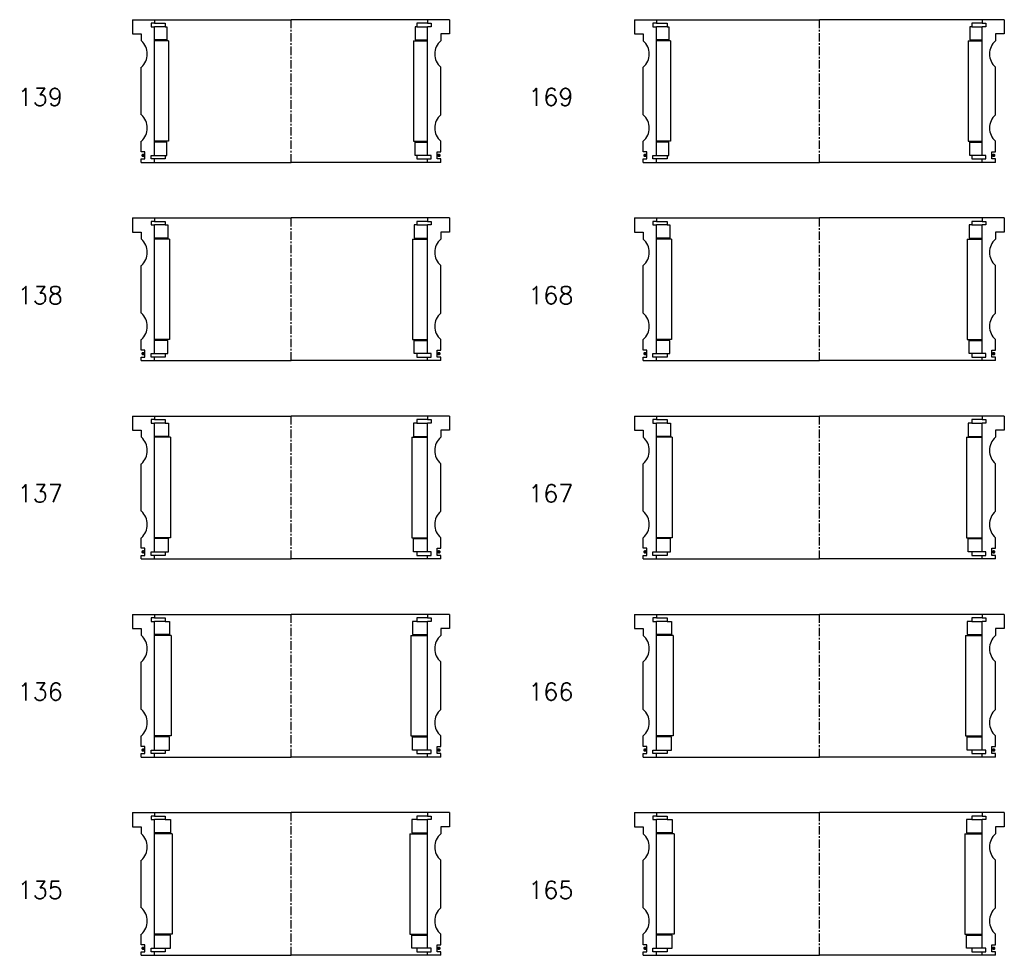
# Model space of a CAD drawing. Extents: x -2018 to 705, y -3434 to 3626.
# Tile 29 of 29: x 146 to 705, y 3096 to 3626. Entities that reach past the tile are written whole.
import ezdxf

# ---------------------------------------------------------------- set-up
doc = ezdxf.new("R2010")
doc.units = 0
doc.header["$LTSCALE"] = 0.15
doc.linetypes.add('CENTER', pattern=[50.8, 31.75, -6.35, 6.35, -6.35])
doc.layers.get('0').update_dxf_attribs({"linetype": 'CONTINUOUS'})
doc.layers.add('CENTER', color=9, linetype='CENTER')
doc.styles.add('ROMANS', font='romans')

# ---------------------------------------------------------------- blocks, each defined once
blk = doc.blocks.new('6S169T')
for p, q in [((-105, 40.5), (-92.5, 40.5)), ((-105, 40.5), (-105, 32.5)), ((-92.5, 40.5), (0, 40.5)), ((-92.5, 40.5), (-92.5, 38.5)), ((92.5, 40.5), (0, 40.5)), ((92.5, 40.5), (92.5, 38.5)), ((105, 40.5), (92.5, 40.5)), ((105, 40.5), (105, 32.5)), ((-92.5, 38.5), (-94.5, 38.5)), ((-94.5, 38.5), (-94.5, 36.5)), ((-94.5, 36.5), (-92.5, 36.5)), ((-92.5, 38.5), (-86.5, 38.5)), ((-92.5, -36.5), (-92.5, 36.5)), ((-86.5, 36.5), (-92.5, 36.5)), ((-86.5, 38.5), (-86.5, 36.5)), ((-86.5, 36.5), (-85.5, 36.5)), ((-85.5, 36.5), (-85.5, 29)), ((86.5, 36.5), (85.5, 36.5)), ((85.5, 36.5), (85.5, 29)), ((92.5, 38.5), (86.5, 38.5)), ((86.5, 38.5), (86.5, 36.5)), ((86.5, 36.5), (92.5, 36.5)), ((92.5, 38.5), (94.5, 38.5)), ((94.5, 36.5), (92.5, 36.5)), ((92.5, -36.5), (92.5, 36.5)), ((94.5, 38.5), (94.5, 36.5)), ((-105, 32.5), (-100, 32.5)), ((-100, 32.5), (-100, 28.5)), ((-85.5, 29), (-92.5, 29)), ((-84.5, 28.5), (-92.5, 28.5)), ((-84.5, 28.5), (-84.5, -28.5)), ((84.5, 28.5), (84.5, -28.5)), ((84.5, 28.5), (92.5, 28.5)), ((85.5, 29), (92.5, 29)), ((100, 32.5), (100, 28.5)), ((105, 32.5), (100, 32.5)), ((-100, -13.5), (-100, 13.5)), ((100, -13.5), (100, 13.5)), ((-100, -34.5), (-100, -28.5)), ((-84.5, -28.5), (-92.5, -28.5)), ((-85.5, -29), (-92.5, -29)), ((-85.5, -36.5), (-85.5, -29)), ((84.5, -28.5), (92.5, -28.5)), ((85.5, -36.5), (85.5, -29)), ((85.5, -29), (92.5, -29)), ((100, -34.5), (100, -28.5)), ((-98, -34.5), (-100, -34.5)), ((-100, -40.5), (-100, -38.5)), ((-100, -38.5), (-98, -38.5)), ((-98, -38.5), (-98, -34.5)), ((-94.5, -38.5), (-94.5, -36.5)), ((-94.5, -36.5), (-92.5, -36.5)), ((-92.5, -38.5), (-94.5, -38.5)), ((-92.5, -36.5), (-86.5, -36.5)), ((-92.5, -40.5), (-92.5, -38.5)), ((-86.5, -38.5), (-92.5, -38.5)), ((-86.5, -36.5), (-86.5, -38.5)), ((-86.5, -36.5), (-85.5, -36.5)), ((86.5, -36.5), (85.5, -36.5)), ((92.5, -36.5), (86.5, -36.5)), ((86.5, -36.5), (86.5, -38.5)), ((86.5, -38.5), (92.5, -38.5)), ((94.5, -36.5), (92.5, -36.5)), ((92.5, -40.5), (92.5, -38.5)), ((92.5, -38.5), (94.5, -38.5)), ((94.5, -38.5), (94.5, -36.5)), ((98, -38.5), (98, -34.5)), ((98, -34.5), (100, -34.5)), ((100, -38.5), (98, -38.5)), ((100, -40.5), (100, -38.5)), ((-100, -40.5), (-92.5, -40.5)), ((-92.5, -40.5), (0, -40.5)), ((92.5, -40.5), (0, -40.5)), ((100, -40.5), (92.5, -40.5))]:
    blk.add_line(p, q)
at = {"const_width": 0.95}
for points in [[(-98.45, -36.52, -1), (-99.5, -36.52, -1)], [(98.45, -36.52, 1), (99.5, -36.52, 1)]]:
    blk.add_lwpolyline(points, format="xyb", close=True, dxfattribs=at)
for centre, start, end in [((-106.61, 21), 311.4096, 48.5904), ((106.61, 21), 131.4096, 228.5904), ((-106.61, -21), 311.4096, 48.5904), ((106.61, -21), 131.4096, 228.5904)]:
    blk.add_arc(centre, 10, start, end)
at = {"layer": 'CENTER'}
blk.add_line((0, -40.5), (0, 40.5), dxfattribs=at)
blk = doc.blocks.new('6S167T')
for p, q in [((-105, 40.5), (-92.5, 40.5)), ((-105, 40.5), (-105, 32.5)), ((-92.5, 40.5), (0, 40.5)), ((-92.5, 40.5), (-92.5, 38.5)), ((92.5, 40.5), (0, 40.5)), ((92.5, 40.5), (92.5, 38.5)), ((105, 40.5), (92.5, 40.5)), ((105, 40.5), (105, 32.5)), ((-92.5, 38.5), (-94.5, 38.5)), ((-94.5, 38.5), (-94.5, 36.5)), ((-94.5, 36.5), (-92.5, 36.5)), ((-92.5, 38.5), (-86.5, 38.5)), ((-92.5, -36.5), (-92.5, 36.5)), ((-86.5, 36.5), (-92.5, 36.5)), ((-86.5, 38.5), (-86.5, 36.5)), ((-86.5, 36.5), (-84.5, 36.5)), ((-84.5, 36.5), (-84.5, 29)), ((86.5, 36.5), (84.5, 36.5)), ((84.5, 36.5), (84.5, 29)), ((92.5, 38.5), (86.5, 38.5)), ((86.5, 38.5), (86.5, 36.5)), ((86.5, 36.5), (92.5, 36.5)), ((92.5, 38.5), (94.5, 38.5)), ((94.5, 36.5), (92.5, 36.5)), ((92.5, -36.5), (92.5, 36.5)), ((94.5, 38.5), (94.5, 36.5)), ((-105, 32.5), (-100, 32.5)), ((-100, 32.5), (-100, 28.5)), ((-84.5, 29), (-92.5, 29)), ((-83.5, 28.5), (-92.5, 28.5)), ((-83.5, 28.5), (-83.5, -28.5)), ((83.5, 28.5), (83.5, -28.5)), ((83.5, 28.5), (92.5, 28.5)), ((84.5, 29), (92.5, 29)), ((100, 32.5), (100, 28.5)), ((105, 32.5), (100, 32.5)), ((-100, -13.5), (-100, 13.5)), ((100, -13.5), (100, 13.5)), ((-100, -34.5), (-100, -28.5)), ((-83.5, -28.5), (-92.5, -28.5)), ((-84.5, -29), (-92.5, -29)), ((-84.5, -36.5), (-84.5, -29)), ((83.5, -28.5), (92.5, -28.5)), ((84.5, -36.5), (84.5, -29)), ((84.5, -29), (92.5, -29)), ((100, -34.5), (100, -28.5)), ((-98, -34.5), (-100, -34.5)), ((-100, -40.5), (-100, -38.5)), ((-100, -38.5), (-98, -38.5)), ((-98, -38.5), (-98, -34.5)), ((-94.5, -38.5), (-94.5, -36.5)), ((-94.5, -36.5), (-92.5, -36.5)), ((-92.5, -38.5), (-94.5, -38.5)), ((-92.5, -36.5), (-86.5, -36.5)), ((-92.5, -40.5), (-92.5, -38.5)), ((-86.5, -38.5), (-92.5, -38.5)), ((-86.5, -36.5), (-86.5, -38.5)), ((-86.5, -36.5), (-84.5, -36.5)), ((86.5, -36.5), (84.5, -36.5)), ((92.5, -36.5), (86.5, -36.5)), ((86.5, -36.5), (86.5, -38.5)), ((86.5, -38.5), (92.5, -38.5)), ((94.5, -36.5), (92.5, -36.5)), ((92.5, -40.5), (92.5, -38.5)), ((92.5, -38.5), (94.5, -38.5)), ((94.5, -38.5), (94.5, -36.5)), ((98, -38.5), (98, -34.5)), ((98, -34.5), (100, -34.5)), ((100, -38.5), (98, -38.5)), ((100, -40.5), (100, -38.5)), ((-100, -40.5), (-92.5, -40.5)), ((-92.5, -40.5), (0, -40.5)), ((92.5, -40.5), (0, -40.5)), ((100, -40.5), (92.5, -40.5))]:
    blk.add_line(p, q)
at = {"const_width": 0.95}
for points in [[(-98.45, -36.52, -1), (-99.5, -36.52, -1)], [(98.45, -36.52, 1), (99.5, -36.52, 1)]]:
    blk.add_lwpolyline(points, format="xyb", close=True, dxfattribs=at)
for centre, start, end in [((-106.61, 21), 311.4096, 48.5904), ((106.61, 21), 131.4096, 228.5904), ((-106.61, -21), 311.4096, 48.5904), ((106.61, -21), 131.4096, 228.5904)]:
    blk.add_arc(centre, 10, start, end)
at = {"layer": 'CENTER'}
blk.add_line((0, -40.5), (0, 40.5), dxfattribs=at)
blk = doc.blocks.new('6S168T')
for p, q in [((-105, 40.5), (-92.5, 40.5)), ((-105, 40.5), (-105, 32.5)), ((-92.5, 40.5), (0, 40.5)), ((-92.5, 40.5), (-92.5, 38.5)), ((92.5, 40.5), (0, 40.5)), ((92.5, 40.5), (92.5, 38.5)), ((105, 40.5), (92.5, 40.5)), ((105, 40.5), (105, 32.5)), ((-92.5, 38.5), (-94.5, 38.5)), ((-94.5, 38.5), (-94.5, 36.5)), ((-94.5, 36.5), (-92.5, 36.5)), ((-92.5, 38.5), (-86.5, 38.5)), ((-92.5, -36.5), (-92.5, 36.5)), ((-86.5, 36.5), (-92.5, 36.5)), ((-86.5, 38.5), (-86.5, 36.5)), ((-86.5, 36.5), (-85, 36.5)), ((-85, 36.5), (-85, 29)), ((86.5, 36.5), (85, 36.5)), ((85, 36.5), (85, 29)), ((92.5, 38.5), (86.5, 38.5)), ((86.5, 38.5), (86.5, 36.5)), ((86.5, 36.5), (92.5, 36.5)), ((92.5, 38.5), (94.5, 38.5)), ((94.5, 36.5), (92.5, 36.5)), ((92.5, -36.5), (92.5, 36.5)), ((94.5, 38.5), (94.5, 36.5)), ((-105, 32.5), (-100, 32.5)), ((-100, 32.5), (-100, 28.5)), ((-85, 29), (-92.5, 29)), ((-84, 28.5), (-92.5, 28.5)), ((-84, 28.5), (-84, -28.5)), ((84, 28.5), (84, -28.5)), ((84, 28.5), (92.5, 28.5)), ((85, 29), (92.5, 29)), ((100, 32.5), (100, 28.5)), ((105, 32.5), (100, 32.5)), ((-100, -13.5), (-100, 13.5)), ((100, -13.5), (100, 13.5)), ((-100, -34.5), (-100, -28.5)), ((-84, -28.5), (-92.5, -28.5)), ((-85, -29), (-92.5, -29)), ((-85, -36.5), (-85, -29)), ((84, -28.5), (92.5, -28.5)), ((85, -36.5), (85, -29)), ((85, -29), (92.5, -29)), ((100, -34.5), (100, -28.5)), ((-98, -34.5), (-100, -34.5)), ((-100, -40.5), (-100, -38.5)), ((-100, -38.5), (-98, -38.5)), ((-98, -38.5), (-98, -34.5)), ((-94.5, -38.5), (-94.5, -36.5)), ((-94.5, -36.5), (-92.5, -36.5)), ((-92.5, -38.5), (-94.5, -38.5)), ((-92.5, -36.5), (-86.5, -36.5)), ((-92.5, -40.5), (-92.5, -38.5)), ((-86.5, -38.5), (-92.5, -38.5)), ((-86.5, -36.5), (-86.5, -38.5)), ((-86.5, -36.5), (-85, -36.5)), ((86.5, -36.5), (85, -36.5)), ((92.5, -36.5), (86.5, -36.5)), ((86.5, -36.5), (86.5, -38.5)), ((86.5, -38.5), (92.5, -38.5)), ((94.5, -36.5), (92.5, -36.5)), ((92.5, -40.5), (92.5, -38.5)), ((92.5, -38.5), (94.5, -38.5)), ((94.5, -38.5), (94.5, -36.5)), ((98, -38.5), (98, -34.5)), ((98, -34.5), (100, -34.5)), ((100, -38.5), (98, -38.5)), ((100, -40.5), (100, -38.5)), ((-100, -40.5), (-92.5, -40.5)), ((-92.5, -40.5), (0, -40.5)), ((92.5, -40.5), (0, -40.5)), ((100, -40.5), (92.5, -40.5))]:
    blk.add_line(p, q)
at = {"const_width": 0.95}
for points in [[(-98.45, -36.52, -1), (-99.5, -36.52, -1)], [(98.45, -36.52, 1), (99.5, -36.52, 1)]]:
    blk.add_lwpolyline(points, format="xyb", close=True, dxfattribs=at)
for centre, start, end in [((-106.61, 21), 311.4096, 48.5904), ((106.61, 21), 131.4096, 228.5904), ((-106.61, -21), 311.4096, 48.5904), ((106.61, -21), 131.4096, 228.5904)]:
    blk.add_arc(centre, 10, start, end)
at = {"layer": 'CENTER'}
blk.add_line((0, -40.5), (0, 40.5), dxfattribs=at)
blk = doc.blocks.new('6S166T')
for p, q in [((-105, 40.5), (-92.5, 40.5)), ((-105, 40.5), (-105, 32.5)), ((-92.5, 40.5), (0, 40.5)), ((-92.5, 40.5), (-92.5, 38.5)), ((92.5, 40.5), (0, 40.5)), ((92.5, 40.5), (92.5, 38.5)), ((105, 40.5), (92.5, 40.5)), ((105, 40.5), (105, 32.5)), ((-92.5, 38.5), (-94.5, 38.5)), ((-94.5, 38.5), (-94.5, 36.5)), ((-94.5, 36.5), (-92.5, 36.5)), ((-92.5, 38.5), (-86.5, 38.5)), ((-92.5, -36.5), (-92.5, 36.5)), ((-86.5, 36.5), (-92.5, 36.5)), ((-86.5, 38.5), (-86.5, 36.5)), ((-86.5, 36.5), (-84, 36.5)), ((-84, 36.5), (-84, 29)), ((86.5, 36.5), (84, 36.5)), ((84, 36.5), (84, 29)), ((92.5, 38.5), (86.5, 38.5)), ((86.5, 38.5), (86.5, 36.5)), ((86.5, 36.5), (92.5, 36.5)), ((92.5, 38.5), (94.5, 38.5)), ((94.5, 36.5), (92.5, 36.5)), ((92.5, -36.5), (92.5, 36.5)), ((94.5, 38.5), (94.5, 36.5)), ((-105, 32.5), (-100, 32.5)), ((-100, 32.5), (-100, 28.5)), ((-84, 29), (-92.5, 29)), ((-83, 28.5), (-92.5, 28.5)), ((-83, 28.5), (-83, -28.5)), ((83, 28.5), (83, -28.5)), ((83, 28.5), (92.5, 28.5)), ((84, 29), (92.5, 29)), ((100, 32.5), (100, 28.5)), ((105, 32.5), (100, 32.5)), ((-100, -13.5), (-100, 13.5)), ((100, -13.5), (100, 13.5)), ((-100, -34.5), (-100, -28.5)), ((-83, -28.5), (-92.5, -28.5)), ((-84, -29), (-92.5, -29)), ((-84, -36.5), (-84, -29)), ((83, -28.5), (92.5, -28.5)), ((84, -36.5), (84, -29)), ((84, -29), (92.5, -29)), ((100, -34.5), (100, -28.5)), ((-98, -34.5), (-100, -34.5)), ((-100, -40.5), (-100, -38.5)), ((-100, -38.5), (-98, -38.5)), ((-98, -38.5), (-98, -34.5)), ((-94.5, -38.5), (-94.5, -36.5)), ((-94.5, -36.5), (-92.5, -36.5)), ((-92.5, -38.5), (-94.5, -38.5)), ((-92.5, -36.5), (-86.5, -36.5)), ((-92.5, -40.5), (-92.5, -38.5)), ((-86.5, -38.5), (-92.5, -38.5)), ((-86.5, -36.5), (-86.5, -38.5)), ((-86.5, -36.5), (-84, -36.5)), ((86.5, -36.5), (84, -36.5)), ((92.5, -36.5), (86.5, -36.5)), ((86.5, -36.5), (86.5, -38.5)), ((86.5, -38.5), (92.5, -38.5)), ((94.5, -36.5), (92.5, -36.5)), ((92.5, -40.5), (92.5, -38.5)), ((92.5, -38.5), (94.5, -38.5)), ((94.5, -38.5), (94.5, -36.5)), ((98, -38.5), (98, -34.5)), ((98, -34.5), (100, -34.5)), ((100, -38.5), (98, -38.5)), ((100, -40.5), (100, -38.5)), ((-100, -40.5), (-92.5, -40.5)), ((-92.5, -40.5), (0, -40.5)), ((92.5, -40.5), (0, -40.5)), ((100, -40.5), (92.5, -40.5))]:
    blk.add_line(p, q)
at = {"const_width": 0.95}
for points in [[(-98.45, -36.52, -1), (-99.5, -36.52, -1)], [(98.45, -36.52, 1), (99.5, -36.52, 1)]]:
    blk.add_lwpolyline(points, format="xyb", close=True, dxfattribs=at)
for centre, start, end in [((-106.61, 21), 311.4096, 48.5904), ((106.61, 21), 131.4096, 228.5904), ((-106.61, -21), 311.4096, 48.5904), ((106.61, -21), 131.4096, 228.5904)]:
    blk.add_arc(centre, 10, start, end)
at = {"layer": 'CENTER'}
blk.add_line((0, -40.5), (0, 40.5), dxfattribs=at)
blk = doc.blocks.new('6S165T')
for p, q in [((-105, 40.5), (-92.5, 40.5)), ((-105, 40.5), (-105, 32.5)), ((-92.5, 40.5), (0, 40.5)), ((-92.5, 40.5), (-92.5, 38.5)), ((92.5, 40.5), (0, 40.5)), ((92.5, 40.5), (92.5, 38.5)), ((105, 40.5), (92.5, 40.5)), ((105, 40.5), (105, 32.5)), ((-92.5, 38.5), (-94.5, 38.5)), ((-94.5, 38.5), (-94.5, 36.5)), ((-94.5, 36.5), (-92.5, 36.5)), ((-92.5, 38.5), (-86.5, 38.5)), ((-92.5, -36.5), (-92.5, 36.5)), ((-86.5, 36.5), (-92.5, 36.5)), ((-86.5, 38.5), (-86.5, 36.5)), ((-86.5, 36.5), (-83.5, 36.5)), ((-83.5, 36.5), (-83.5, 29)), ((86.5, 36.5), (83.5, 36.5)), ((83.5, 36.5), (83.5, 29)), ((92.5, 38.5), (86.5, 38.5)), ((86.5, 38.5), (86.5, 36.5)), ((86.5, 36.5), (92.5, 36.5)), ((92.5, 38.5), (94.5, 38.5)), ((94.5, 36.5), (92.5, 36.5)), ((92.5, -36.5), (92.5, 36.5)), ((94.5, 38.5), (94.5, 36.5)), ((-105, 32.5), (-100, 32.5)), ((-100, 32.5), (-100, 28.5)), ((-83.5, 29), (-92.5, 29)), ((-82.5, 28.5), (-92.5, 28.5)), ((-82.5, 28.5), (-82.5, -28.5)), ((82.5, 28.5), (82.5, -28.5)), ((82.5, 28.5), (92.5, 28.5)), ((83.5, 29), (92.5, 29)), ((100, 32.5), (100, 28.5)), ((105, 32.5), (100, 32.5)), ((-100, -13.5), (-100, 13.5)), ((100, -13.5), (100, 13.5)), ((-100, -34.5), (-100, -28.5)), ((-82.5, -28.5), (-92.5, -28.5)), ((-83.5, -29), (-92.5, -29)), ((-83.5, -36.5), (-83.5, -29)), ((82.5, -28.5), (92.5, -28.5)), ((83.5, -36.5), (83.5, -29)), ((83.5, -29), (92.5, -29)), ((100, -34.5), (100, -28.5)), ((-98, -34.5), (-100, -34.5)), ((-100, -40.5), (-100, -38.5)), ((-100, -38.5), (-98, -38.5)), ((-98, -38.5), (-98, -34.5)), ((-94.5, -38.5), (-94.5, -36.5)), ((-94.5, -36.5), (-92.5, -36.5)), ((-92.5, -38.5), (-94.5, -38.5)), ((-92.5, -36.5), (-86.5, -36.5)), ((-92.5, -40.5), (-92.5, -38.5)), ((-86.5, -38.5), (-92.5, -38.5)), ((-86.5, -36.5), (-86.5, -38.5)), ((-86.5, -36.5), (-83.5, -36.5)), ((86.5, -36.5), (83.5, -36.5)), ((92.5, -36.5), (86.5, -36.5)), ((86.5, -36.5), (86.5, -38.5)), ((86.5, -38.5), (92.5, -38.5)), ((94.5, -36.5), (92.5, -36.5)), ((92.5, -40.5), (92.5, -38.5)), ((92.5, -38.5), (94.5, -38.5)), ((94.5, -38.5), (94.5, -36.5)), ((98, -38.5), (98, -34.5)), ((98, -34.5), (100, -34.5)), ((100, -38.5), (98, -38.5)), ((100, -40.5), (100, -38.5)), ((-100, -40.5), (-92.5, -40.5)), ((-92.5, -40.5), (0, -40.5)), ((92.5, -40.5), (0, -40.5)), ((100, -40.5), (92.5, -40.5))]:
    blk.add_line(p, q)
at = {"const_width": 0.95}
for points in [[(-98.45, -36.52, -1), (-99.5, -36.52, -1)], [(98.45, -36.52, 1), (99.5, -36.52, 1)]]:
    blk.add_lwpolyline(points, format="xyb", close=True, dxfattribs=at)
for centre, start, end in [((-106.61, 21), 311.4096, 48.5904), ((106.61, 21), 131.4096, 228.5904), ((-106.61, -21), 311.4096, 48.5904), ((106.61, -21), 131.4096, 228.5904)]:
    blk.add_arc(centre, 10, start, end)
at = {"layer": 'CENTER'}
blk.add_line((0, -40.5), (0, 40.5), dxfattribs=at)
blk = doc.blocks.new('6S139T')
for p, q in [((-90, 40.5), (-77.5, 40.5)), ((-90, 40.5), (-90, 32.5)), ((-77.5, 40.5), (0, 40.5)), ((-77.5, 40.5), (-77.5, 38.5)), ((77.5, 40.5), (0, 40.5)), ((77.5, 40.5), (77.5, 38.5)), ((90, 40.5), (77.5, 40.5)), ((90, 40.5), (90, 32.5)), ((-77.5, 38.5), (-79.5, 38.5)), ((-79.5, 38.5), (-79.5, 36.5)), ((-79.5, 36.5), (-77.5, 36.5)), ((-77.5, 38.5), (-71.5, 38.5)), ((-77.5, -36.5), (-77.5, 36.5)), ((-71.5, 36.5), (-77.5, 36.5)), ((-71.5, 38.5), (-71.5, 36.5)), ((-71.5, 36.5), (-70.5, 36.5)), ((-70.5, 36.5), (-70.5, 29)), ((71.5, 36.5), (70.5, 36.5)), ((70.5, 36.5), (70.5, 29)), ((77.5, 38.5), (71.5, 38.5)), ((71.5, 38.5), (71.5, 36.5)), ((71.5, 36.5), (77.5, 36.5)), ((77.5, 38.5), (79.5, 38.5)), ((79.5, 36.5), (77.5, 36.5)), ((77.5, -36.5), (77.5, 36.5)), ((79.5, 38.5), (79.5, 36.5)), ((-90, 32.5), (-85, 32.5)), ((-85, 32.5), (-85, 28.5)), ((-70.5, 29), (-77.5, 29)), ((-69.5, 28.5), (-77.5, 28.5)), ((-69.5, 28.5), (-69.5, -28.5)), ((69.5, 28.5), (69.5, -28.5)), ((69.5, 28.5), (77.5, 28.5)), ((70.5, 29), (77.5, 29)), ((85, 32.5), (85, 28.5)), ((90, 32.5), (85, 32.5)), ((-85, -13.5), (-85, 13.5)), ((85, -13.5), (85, 13.5)), ((-85, -34.5), (-85, -28.5)), ((-69.5, -28.5), (-77.5, -28.5)), ((-70.5, -29), (-77.5, -29)), ((-70.5, -36.5), (-70.5, -29)), ((69.5, -28.5), (77.5, -28.5)), ((70.5, -36.5), (70.5, -29)), ((70.5, -29), (77.5, -29)), ((85, -34.5), (85, -28.5)), ((-83, -34.5), (-85, -34.5)), ((-85, -40.5), (-85, -38.5)), ((-85, -38.5), (-83, -38.5)), ((-83, -38.5), (-83, -34.5)), ((-79.5, -38.5), (-79.5, -36.5)), ((-79.5, -36.5), (-77.5, -36.5)), ((-77.5, -38.5), (-79.5, -38.5)), ((-77.5, -36.5), (-71.5, -36.5)), ((-77.5, -40.5), (-77.5, -38.5)), ((-71.5, -38.5), (-77.5, -38.5)), ((-71.5, -36.5), (-71.5, -38.5)), ((-71.5, -36.5), (-70.5, -36.5)), ((71.5, -36.5), (70.5, -36.5)), ((77.5, -36.5), (71.5, -36.5)), ((71.5, -36.5), (71.5, -38.5)), ((71.5, -38.5), (77.5, -38.5)), ((79.5, -36.5), (77.5, -36.5)), ((77.5, -40.5), (77.5, -38.5)), ((77.5, -38.5), (79.5, -38.5)), ((79.5, -38.5), (79.5, -36.5)), ((83, -38.5), (83, -34.5)), ((83, -34.5), (85, -34.5)), ((85, -38.5), (83, -38.5)), ((85, -40.5), (85, -38.5)), ((-85, -40.5), (-77.5, -40.5)), ((-77.5, -40.5), (0, -40.5)), ((77.5, -40.5), (0, -40.5)), ((85, -40.5), (77.5, -40.5))]:
    blk.add_line(p, q)
at = {"const_width": 0.95}
for points in [[(-83.45, -36.52, -1), (-84.5, -36.52, -1)], [(83.45, -36.52, 1), (84.5, -36.52, 1)]]:
    blk.add_lwpolyline(points, format="xyb", close=True, dxfattribs=at)
for centre, start, end in [((-91.61, 21), 311.4096, 48.5904), ((91.61, 21), 131.4096, 228.5904), ((-91.61, -21), 311.4096, 48.5904), ((91.61, -21), 131.4096, 228.5904)]:
    blk.add_arc(centre, 10, start, end)
at = {"layer": 'CENTER'}
blk.add_line((0, -40.5), (0, 40.5), dxfattribs=at)
blk = doc.blocks.new('6S138T')
for p, q in [((-90, 40.5), (-77.5, 40.5)), ((-90, 40.5), (-90, 32.5)), ((-77.5, 40.5), (0, 40.5)), ((-77.5, 40.5), (-77.5, 38.5)), ((77.5, 40.5), (0, 40.5)), ((77.5, 40.5), (77.5, 38.5)), ((90, 40.5), (77.5, 40.5)), ((90, 40.5), (90, 32.5)), ((-77.5, 38.5), (-79.5, 38.5)), ((-79.5, 38.5), (-79.5, 36.5)), ((-79.5, 36.5), (-77.5, 36.5)), ((-77.5, 38.5), (-71.5, 38.5)), ((-77.5, -36.5), (-77.5, 36.5)), ((-71.5, 36.5), (-77.5, 36.5)), ((-71.5, 38.5), (-71.5, 36.5)), ((-71.5, 36.5), (-70, 36.5)), ((-70, 36.5), (-70, 29)), ((71.5, 36.5), (70, 36.5)), ((70, 36.5), (70, 29)), ((77.5, 38.5), (71.5, 38.5)), ((71.5, 38.5), (71.5, 36.5)), ((71.5, 36.5), (77.5, 36.5)), ((77.5, 38.5), (79.5, 38.5)), ((79.5, 36.5), (77.5, 36.5)), ((77.5, -36.5), (77.5, 36.5)), ((79.5, 38.5), (79.5, 36.5)), ((-90, 32.5), (-85, 32.5)), ((-85, 32.5), (-85, 28.5)), ((-70, 29), (-77.5, 29)), ((-69, 28.5), (-77.5, 28.5)), ((-69, 28.5), (-69, -28.5)), ((69, 28.5), (69, -28.5)), ((69, 28.5), (77.5, 28.5)), ((70, 29), (77.5, 29)), ((85, 32.5), (85, 28.5)), ((90, 32.5), (85, 32.5)), ((-85, -13.5), (-85, 13.5)), ((85, -13.5), (85, 13.5)), ((-85, -34.5), (-85, -28.5)), ((-69, -28.5), (-77.5, -28.5)), ((-70, -29), (-77.5, -29)), ((-70, -36.5), (-70, -29)), ((69, -28.5), (77.5, -28.5)), ((70, -36.5), (70, -29)), ((70, -29), (77.5, -29)), ((85, -34.5), (85, -28.5)), ((-83, -34.5), (-85, -34.5)), ((-85, -40.5), (-85, -38.5)), ((-85, -38.5), (-83, -38.5)), ((-83, -38.5), (-83, -34.5)), ((-79.5, -38.5), (-79.5, -36.5)), ((-79.5, -36.5), (-77.5, -36.5)), ((-77.5, -38.5), (-79.5, -38.5)), ((-77.5, -36.5), (-71.5, -36.5)), ((-77.5, -40.5), (-77.5, -38.5)), ((-71.5, -38.5), (-77.5, -38.5)), ((-71.5, -36.5), (-71.5, -38.5)), ((-71.5, -36.5), (-70, -36.5)), ((71.5, -36.5), (70, -36.5)), ((77.5, -36.5), (71.5, -36.5)), ((71.5, -36.5), (71.5, -38.5)), ((71.5, -38.5), (77.5, -38.5)), ((79.5, -36.5), (77.5, -36.5)), ((77.5, -40.5), (77.5, -38.5)), ((77.5, -38.5), (79.5, -38.5)), ((79.5, -38.5), (79.5, -36.5)), ((83, -38.5), (83, -34.5)), ((83, -34.5), (85, -34.5)), ((85, -38.5), (83, -38.5)), ((85, -40.5), (85, -38.5)), ((-85, -40.5), (-77.5, -40.5)), ((-77.5, -40.5), (0, -40.5)), ((77.5, -40.5), (0, -40.5)), ((85, -40.5), (77.5, -40.5))]:
    blk.add_line(p, q)
at = {"const_width": 0.95}
for points in [[(-83.45, -36.52, -1), (-84.5, -36.52, -1)], [(83.45, -36.52, 1), (84.5, -36.52, 1)]]:
    blk.add_lwpolyline(points, format="xyb", close=True, dxfattribs=at)
for centre, start, end in [((-91.61, 21), 311.4096, 48.5904), ((91.61, 21), 131.4096, 228.5904), ((-91.61, -21), 311.4096, 48.5904), ((91.61, -21), 131.4096, 228.5904)]:
    blk.add_arc(centre, 10, start, end)
at = {"layer": 'CENTER'}
blk.add_line((0, -40.5), (0, 40.5), dxfattribs=at)
blk = doc.blocks.new('6S137T')
for p, q in [((-90, 40.5), (-77.5, 40.5)), ((-90, 40.5), (-90, 32.5)), ((-77.5, 40.5), (0, 40.5)), ((-77.5, 40.5), (-77.5, 38.5)), ((77.5, 40.5), (0, 40.5)), ((77.5, 40.5), (77.5, 38.5)), ((90, 40.5), (77.5, 40.5)), ((90, 40.5), (90, 32.5)), ((-77.5, 38.5), (-79.5, 38.5)), ((-79.5, 38.5), (-79.5, 36.5)), ((-79.5, 36.5), (-77.5, 36.5)), ((-77.5, 38.5), (-71.5, 38.5)), ((-77.5, -36.5), (-77.5, 36.5)), ((-71.5, 36.5), (-77.5, 36.5)), ((-71.5, 38.5), (-71.5, 36.5)), ((-71.5, 36.5), (-69.5, 36.5)), ((-69.5, 36.5), (-69.5, 29)), ((71.5, 36.5), (69.5, 36.5)), ((69.5, 36.5), (69.5, 29)), ((77.5, 38.5), (71.5, 38.5)), ((71.5, 38.5), (71.5, 36.5)), ((71.5, 36.5), (77.5, 36.5)), ((77.5, 38.5), (79.5, 38.5)), ((79.5, 36.5), (77.5, 36.5)), ((77.5, -36.5), (77.5, 36.5)), ((79.5, 38.5), (79.5, 36.5)), ((-90, 32.5), (-85, 32.5)), ((-85, 32.5), (-85, 28.5)), ((-69.5, 29), (-77.5, 29)), ((-68.5, 28.5), (-77.5, 28.5)), ((-68.5, 28.5), (-68.5, -28.5)), ((68.5, 28.5), (68.5, -28.5)), ((68.5, 28.5), (77.5, 28.5)), ((69.5, 29), (77.5, 29)), ((85, 32.5), (85, 28.5)), ((90, 32.5), (85, 32.5)), ((-85, -13.5), (-85, 13.5)), ((85, -13.5), (85, 13.5)), ((-85, -34.5), (-85, -28.5)), ((-68.5, -28.5), (-77.5, -28.5)), ((-69.5, -29), (-77.5, -29)), ((-69.5, -36.5), (-69.5, -29)), ((68.5, -28.5), (77.5, -28.5)), ((69.5, -36.5), (69.5, -29)), ((69.5, -29), (77.5, -29)), ((85, -34.5), (85, -28.5)), ((-83, -34.5), (-85, -34.5)), ((-85, -40.5), (-85, -38.5)), ((-85, -38.5), (-83, -38.5)), ((-83, -38.5), (-83, -34.5)), ((-79.5, -38.5), (-79.5, -36.5)), ((-79.5, -36.5), (-77.5, -36.5)), ((-77.5, -38.5), (-79.5, -38.5)), ((-77.5, -36.5), (-71.5, -36.5)), ((-77.5, -40.5), (-77.5, -38.5)), ((-71.5, -38.5), (-77.5, -38.5)), ((-71.5, -36.5), (-71.5, -38.5)), ((-71.5, -36.5), (-69.5, -36.5)), ((71.5, -36.5), (69.5, -36.5)), ((77.5, -36.5), (71.5, -36.5)), ((71.5, -36.5), (71.5, -38.5)), ((71.5, -38.5), (77.5, -38.5)), ((79.5, -36.5), (77.5, -36.5)), ((77.5, -40.5), (77.5, -38.5)), ((77.5, -38.5), (79.5, -38.5)), ((79.5, -38.5), (79.5, -36.5)), ((83, -38.5), (83, -34.5)), ((83, -34.5), (85, -34.5)), ((85, -38.5), (83, -38.5)), ((85, -40.5), (85, -38.5)), ((-85, -40.5), (-77.5, -40.5)), ((-77.5, -40.5), (0, -40.5)), ((77.5, -40.5), (0, -40.5)), ((85, -40.5), (77.5, -40.5))]:
    blk.add_line(p, q)
at = {"const_width": 0.95}
for points in [[(-83.45, -36.52, -1), (-84.5, -36.52, -1)], [(83.45, -36.52, 1), (84.5, -36.52, 1)]]:
    blk.add_lwpolyline(points, format="xyb", close=True, dxfattribs=at)
for centre, start, end in [((-91.61, 21), 311.4096, 48.5904), ((91.61, 21), 131.4096, 228.5904), ((-91.61, -21), 311.4096, 48.5904), ((91.61, -21), 131.4096, 228.5904)]:
    blk.add_arc(centre, 10, start, end)
at = {"layer": 'CENTER'}
blk.add_line((0, -40.5), (0, 40.5), dxfattribs=at)
blk = doc.blocks.new('6S136T')
for p, q in [((-90, 40.5), (-77.5, 40.5)), ((-90, 40.5), (-90, 32.5)), ((-77.5, 40.5), (0, 40.5)), ((-77.5, 40.5), (-77.5, 38.5)), ((77.5, 40.5), (0, 40.5)), ((77.5, 40.5), (77.5, 38.5)), ((90, 40.5), (77.5, 40.5)), ((90, 40.5), (90, 32.5)), ((-77.5, 38.5), (-79.5, 38.5)), ((-79.5, 38.5), (-79.5, 36.5)), ((-79.5, 36.5), (-77.5, 36.5)), ((-77.5, 38.5), (-71.5, 38.5)), ((-77.5, -36.5), (-77.5, 36.5)), ((-71.5, 36.5), (-77.5, 36.5)), ((-71.5, 38.5), (-71.5, 36.5)), ((-71.5, 36.5), (-69, 36.5)), ((-69, 36.5), (-69, 29)), ((71.5, 36.5), (69, 36.5)), ((69, 36.5), (69, 29)), ((77.5, 38.5), (71.5, 38.5)), ((71.5, 38.5), (71.5, 36.5)), ((71.5, 36.5), (77.5, 36.5)), ((77.5, 38.5), (79.5, 38.5)), ((79.5, 36.5), (77.5, 36.5)), ((77.5, -36.5), (77.5, 36.5)), ((79.5, 38.5), (79.5, 36.5)), ((-90, 32.5), (-85, 32.5)), ((-85, 32.5), (-85, 28.5)), ((-69, 29), (-77.5, 29)), ((-68, 28.5), (-77.5, 28.5)), ((-68, 28.5), (-68, -28.5)), ((68, 28.5), (68, -28.5)), ((68, 28.5), (77.5, 28.5)), ((69, 29), (77.5, 29)), ((85, 32.5), (85, 28.5)), ((90, 32.5), (85, 32.5)), ((-85, -13.5), (-85, 13.5)), ((85, -13.5), (85, 13.5)), ((-85, -34.5), (-85, -28.5)), ((-68, -28.5), (-77.5, -28.5)), ((-69, -29), (-77.5, -29)), ((-69, -36.5), (-69, -29)), ((68, -28.5), (77.5, -28.5)), ((69, -36.5), (69, -29)), ((69, -29), (77.5, -29)), ((85, -34.5), (85, -28.5)), ((-83, -34.5), (-85, -34.5)), ((-85, -40.5), (-85, -38.5)), ((-85, -38.5), (-83, -38.5)), ((-83, -38.5), (-83, -34.5)), ((-79.5, -38.5), (-79.5, -36.5)), ((-79.5, -36.5), (-77.5, -36.5)), ((-77.5, -38.5), (-79.5, -38.5)), ((-77.5, -36.5), (-71.5, -36.5)), ((-77.5, -40.5), (-77.5, -38.5)), ((-71.5, -38.5), (-77.5, -38.5)), ((-71.5, -36.5), (-71.5, -38.5)), ((-71.5, -36.5), (-69, -36.5)), ((71.5, -36.5), (69, -36.5)), ((77.5, -36.5), (71.5, -36.5)), ((71.5, -36.5), (71.5, -38.5)), ((71.5, -38.5), (77.5, -38.5)), ((79.5, -36.5), (77.5, -36.5)), ((77.5, -40.5), (77.5, -38.5)), ((77.5, -38.5), (79.5, -38.5)), ((79.5, -38.5), (79.5, -36.5)), ((83, -38.5), (83, -34.5)), ((83, -34.5), (85, -34.5)), ((85, -38.5), (83, -38.5)), ((85, -40.5), (85, -38.5)), ((-85, -40.5), (-77.5, -40.5)), ((-77.5, -40.5), (0, -40.5)), ((77.5, -40.5), (0, -40.5)), ((85, -40.5), (77.5, -40.5))]:
    blk.add_line(p, q)
at = {"const_width": 0.95}
for points in [[(-83.45, -36.52, -1), (-84.5, -36.52, -1)], [(83.45, -36.52, 1), (84.5, -36.52, 1)]]:
    blk.add_lwpolyline(points, format="xyb", close=True, dxfattribs=at)
for centre, start, end in [((-91.61, 21), 311.4096, 48.5904), ((91.61, 21), 131.4096, 228.5904), ((-91.61, -21), 311.4096, 48.5904), ((91.61, -21), 131.4096, 228.5904)]:
    blk.add_arc(centre, 10, start, end)
at = {"layer": 'CENTER'}
blk.add_line((0, -40.5), (0, 40.5), dxfattribs=at)
blk = doc.blocks.new('6S135T')
for p, q in [((-90, 40.5), (-77.5, 40.5)), ((-90, 40.5), (-90, 32.5)), ((-77.5, 40.5), (0, 40.5)), ((-77.5, 40.5), (-77.5, 38.5)), ((77.5, 40.5), (0, 40.5)), ((77.5, 40.5), (77.5, 38.5)), ((90, 40.5), (77.5, 40.5)), ((90, 40.5), (90, 32.5)), ((-77.5, 38.5), (-79.5, 38.5)), ((-79.5, 38.5), (-79.5, 36.5)), ((-79.5, 36.5), (-77.5, 36.5)), ((-77.5, 38.5), (-71.5, 38.5)), ((-77.5, -36.5), (-77.5, 36.5)), ((-71.5, 36.5), (-77.5, 36.5)), ((-71.5, 38.5), (-71.5, 36.5)), ((-71.5, 36.5), (-68.5, 36.5)), ((-68.5, 36.5), (-68.5, 29)), ((71.5, 36.5), (68.5, 36.5)), ((68.5, 36.5), (68.5, 29)), ((77.5, 38.5), (71.5, 38.5)), ((71.5, 38.5), (71.5, 36.5)), ((71.5, 36.5), (77.5, 36.5)), ((77.5, 38.5), (79.5, 38.5)), ((79.5, 36.5), (77.5, 36.5)), ((77.5, -36.5), (77.5, 36.5)), ((79.5, 38.5), (79.5, 36.5)), ((-90, 32.5), (-85, 32.5)), ((-85, 32.5), (-85, 28.5)), ((-68.5, 29), (-77.5, 29)), ((-67.5, 28.5), (-77.5, 28.5)), ((-67.5, 28.5), (-67.5, -28.5)), ((67.5, 28.5), (67.5, -28.5)), ((67.5, 28.5), (77.5, 28.5)), ((68.5, 29), (77.5, 29)), ((85, 32.5), (85, 28.5)), ((90, 32.5), (85, 32.5)), ((-85, -13.5), (-85, 13.5)), ((85, -13.5), (85, 13.5)), ((-85, -34.5), (-85, -28.5)), ((-67.5, -28.5), (-77.5, -28.5)), ((-68.5, -29), (-77.5, -29)), ((-68.5, -36.5), (-68.5, -29)), ((67.5, -28.5), (77.5, -28.5)), ((68.5, -36.5), (68.5, -29)), ((68.5, -29), (77.5, -29)), ((85, -34.5), (85, -28.5)), ((-83, -34.5), (-85, -34.5)), ((-85, -40.5), (-85, -38.5)), ((-85, -38.5), (-83, -38.5)), ((-83, -38.5), (-83, -34.5)), ((-79.5, -38.5), (-79.5, -36.5)), ((-79.5, -36.5), (-77.5, -36.5)), ((-77.5, -38.5), (-79.5, -38.5)), ((-77.5, -36.5), (-71.5, -36.5)), ((-77.5, -40.5), (-77.5, -38.5)), ((-71.5, -38.5), (-77.5, -38.5)), ((-71.5, -36.5), (-71.5, -38.5)), ((-71.5, -36.5), (-68.5, -36.5)), ((71.5, -36.5), (68.5, -36.5)), ((77.5, -36.5), (71.5, -36.5)), ((71.5, -36.5), (71.5, -38.5)), ((71.5, -38.5), (77.5, -38.5)), ((79.5, -36.5), (77.5, -36.5)), ((77.5, -40.5), (77.5, -38.5)), ((77.5, -38.5), (79.5, -38.5)), ((79.5, -38.5), (79.5, -36.5)), ((83, -38.5), (83, -34.5)), ((83, -34.5), (85, -34.5)), ((85, -38.5), (83, -38.5)), ((85, -40.5), (85, -38.5)), ((-85, -40.5), (-77.5, -40.5)), ((-77.5, -40.5), (0, -40.5)), ((77.5, -40.5), (0, -40.5)), ((85, -40.5), (77.5, -40.5))]:
    blk.add_line(p, q)
at = {"const_width": 0.95}
for points in [[(-83.45, -36.52, -1), (-84.5, -36.52, -1)], [(83.45, -36.52, 1), (84.5, -36.52, 1)]]:
    blk.add_lwpolyline(points, format="xyb", close=True, dxfattribs=at)
for centre, start, end in [((-91.61, 21), 311.4096, 48.5904), ((91.61, 21), 131.4096, 228.5904), ((-91.61, -21), 311.4096, 48.5904), ((91.61, -21), 131.4096, 228.5904)]:
    blk.add_arc(centre, 10, start, end)
at = {"layer": 'CENTER'}
blk.add_line((0, -40.5), (0, 40.5), dxfattribs=at)

msp = doc.modelspace()

# ---------------------------------------------------------------- block references
for name, p in [('6S139T', (300, 3586)), ('6S169T', (600, 3586)), ('6S138T', (300, 3473.5)), ('6S168T', (600, 3473.5)), ('6S137T', (300, 3361)), ('6S167T', (600, 3361)), ('6S136T', (300, 3248.5)), ('6S166T', (600, 3248.5)), ('6S135T', (300, 3136)), ('6S165T', (600, 3136))]:
    msp.add_blockref(name, p)

# ---------------------------------------------------------------- texts
at = {"style": 'ROMANS'}
for s, p in [('139', (144.74, 3577.62)), ('169', (434.64, 3577.62)), ('138', (144.74, 3465.12)), ('168', (434.64, 3465.12)), ('137', (144.74, 3352.62)), ('167', (434.64, 3352.62)), ('136', (144.74, 3240.12)), ('166', (434.64, 3240.12)), ('135', (144.74, 3127.62)), ('165', (434.64, 3127.62))]:
    msp.add_text(s, height=10, dxfattribs=at).set_placement(p)

doc.saveas('drawing.dxf')
